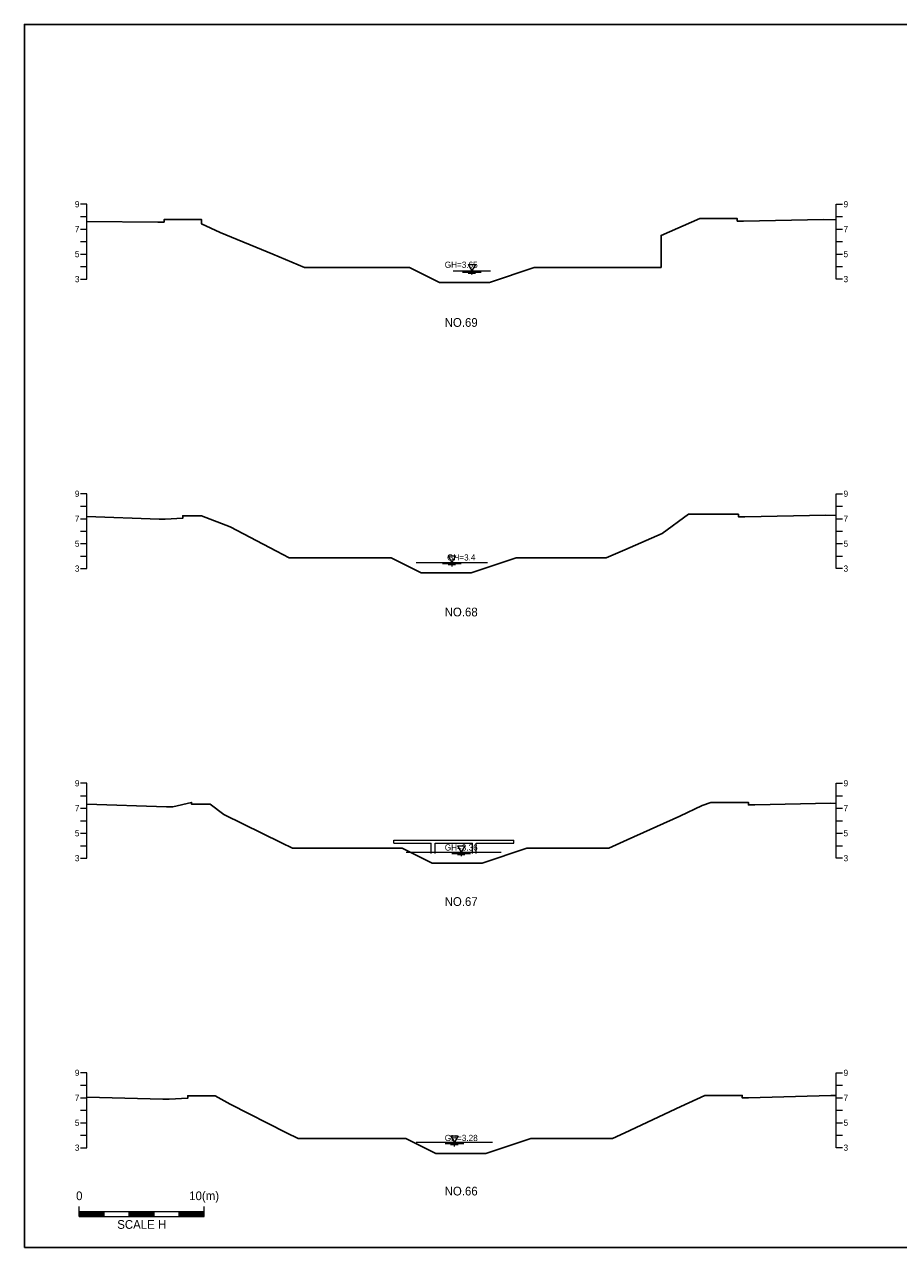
# Model space of a CAD drawing. Header units: metres. Extents: x 14522 to 15395, y -153 to 498.
# Tile 15 of 38: x 14815 to 14885, y 88 to 186. Entities that reach past the tile are written whole.
import ezdxf
from ezdxf.enums import TextEntityAlignment as Align

# ---------------------------------------------------------------- set-up
doc = ezdxf.new("R2010")
doc.units = ezdxf.units.M
for name, color, linetype in [('BOX', 5, 'CONTINUOUS'), ('DT2', 7, 'CONTINUOUS'), ('기본계획용', 33, 'CONTINUOUS')]:
    doc.layers.add(name, color=color, linetype=linetype)
for name, color, linetype, lineweight in [('DT1', 3, 'CONTINUOUS', 0), ('LT1', 4, 'CONTINUOUS', 0), ('ST1', 7, 'CONTINUOUS', 0)]:
    doc.layers.add(name, color=color, linetype=linetype, lineweight=lineweight)
doc.styles.get("Standard").update_dxf_attribs({"font": 'Gulim.ttf'})

# ---------------------------------------------------------------- blocks, each defined once
blk = doc.blocks.new('SWL')
at = {"layer": 'LT1'}
for p, q in [((-15, 0), (15, 0)), ((-3, 5.2), (3, 5.2)), ((-3, 5.2), (0, 0)), ((3, 5.2), (0, 0)), ((-7.5, -0.9), (7.5, -0.9)), ((-3, -1.8), (3, -1.8)), ((-0.38, -2.7), (0.38, -2.7))]:
    blk.add_line(p, q, dxfattribs=at)

msp = doc.modelspace()

# ---------------------------------------------------------------- linework, layer by layer
at = {"layer": 'BOX'}
msp.add_lwpolyline([(14815, 88), (14955, 88), (14955, 186), (14815, 186)], close=True, dxfattribs=at)
at = {"layer": 'DT1'}
for p, q in [((14849.979, 166.25), (14851.679, 166.25)), ((14846.379, 142.9), (14852.079, 142.9)), ((14844.579, 120.64), (14854.179, 120.64)), ((14844.579, 120.39), (14844.579, 120.64)), ((14854.179, 120.39), (14854.179, 120.64)), ((14844.579, 120.39), (14847.579, 120.39)), ((14845.579, 119.67), (14853.179, 119.67)), ((14847.579, 119.56), (14847.579, 120.39)), ((14847.879, 119.56), (14847.879, 120.39)), ((14847.879, 120.39), (14850.879, 120.39)), ((14850.879, 119.56), (14850.879, 120.39)), ((14851.179, 119.56), (14851.179, 120.39)), ((14851.179, 120.39), (14854.179, 120.39)), ((14846.379, 96.43), (14852.479, 96.43))]:
    msp.add_line(p, q, dxfattribs=at)
at = {"layer": 'ST1'}
for p, q in [((14820, 171.6), (14819.5, 171.6)), ((14820, 165.6), (14820, 171.6)), ((14880, 165.6), (14880, 171.6)), ((14880, 171.6), (14880.5, 171.6)), ((14819.5, 170.6), (14820, 170.6)), ((14880, 170.6), (14880.5, 170.6)), ((14819.5, 169.6), (14820, 169.6)), ((14880, 169.6), (14880.5, 169.6)), ((14819.5, 168.6), (14820, 168.6)), ((14880, 168.6), (14880.5, 168.6)), ((14819.5, 167.6), (14820, 167.6)), ((14880, 167.6), (14880.5, 167.6)), ((14819.5, 166.6), (14820, 166.6)), ((14880, 166.6), (14880.5, 166.6)), ((14819.5, 165.6), (14820, 165.6)), ((14880.5, 165.6), (14880, 165.6)), ((14820, 148.4), (14819.5, 148.4)), ((14820, 142.4), (14820, 148.4)), ((14880, 142.4), (14880, 148.4)), ((14880, 148.4), (14880.5, 148.4)), ((14819.5, 147.4), (14820, 147.4)), ((14880, 147.4), (14880.5, 147.4)), ((14819.5, 146.4), (14820, 146.4)), ((14880, 146.4), (14880.5, 146.4)), ((14819.5, 145.4), (14820, 145.4)), ((14880, 145.4), (14880.5, 145.4)), ((14819.5, 144.4), (14820, 144.4)), ((14880, 144.4), (14880.5, 144.4)), ((14819.5, 143.4), (14820, 143.4)), ((14880, 143.4), (14880.5, 143.4)), ((14819.5, 142.4), (14820, 142.4)), ((14880.5, 142.4), (14880, 142.4)), ((14820, 125.2), (14819.5, 125.2)), ((14820, 119.2), (14820, 125.2)), ((14880, 119.2), (14880, 125.2)), ((14880, 125.2), (14880.5, 125.2)), ((14819.5, 124.2), (14820, 124.2)), ((14880, 124.2), (14880.5, 124.2)), ((14819.5, 123.2), (14820, 123.2)), ((14880, 123.2), (14880.5, 123.2)), ((14819.5, 122.2), (14820, 122.2)), ((14880, 122.2), (14880.5, 122.2)), ((14819.5, 121.2), (14820, 121.2)), ((14880, 121.2), (14880.5, 121.2)), ((14819.5, 120.2), (14820, 120.2)), ((14880, 120.2), (14880.5, 120.2)), ((14819.5, 119.2), (14820, 119.2)), ((14880.5, 119.2), (14880, 119.2)), ((14820, 102), (14819.5, 102)), ((14820, 96), (14820, 102)), ((14880, 96), (14880, 102)), ((14880, 102), (14880.5, 102)), ((14819.5, 101), (14820, 101)), ((14880, 101), (14880.5, 101)), ((14819.5, 100), (14820, 100)), ((14880, 100), (14880.5, 100)), ((14819.5, 99), (14820, 99)), ((14880, 99), (14880.5, 99)), ((14819.5, 98), (14820, 98)), ((14880, 98), (14880.5, 98)), ((14819.5, 97), (14820, 97)), ((14880, 97), (14880.5, 97)), ((14819.5, 96), (14820, 96)), ((14880.5, 96), (14880, 96)), ((14819.389, 90.5), (14819.389, 91.3)), ((14829.389, 90.5), (14829.389, 91.3)), ((14819.389, 90.9), (14829.389, 90.9)), ((14819.389, 90.8), (14821.389, 90.8)), ((14819.389, 90.7), (14821.389, 90.7)), ((14819.389, 90.6), (14821.389, 90.6)), ((14819.389, 90.5), (14829.389, 90.5)), ((14821.389, 90.5), (14821.389, 90.9)), ((14823.389, 90.5), (14823.389, 90.9)), ((14823.389, 90.8), (14825.389, 90.8)), ((14823.389, 90.7), (14825.389, 90.7)), ((14823.389, 90.6), (14825.389, 90.6)), ((14825.389, 90.5), (14825.389, 90.9)), ((14827.389, 90.5), (14827.389, 90.9)), ((14827.389, 90.8), (14829.389, 90.8)), ((14827.389, 90.7), (14829.389, 90.7)), ((14827.389, 90.6), (14829.389, 90.6))]:
    msp.add_line(p, q, dxfattribs=at)
at = {"layer": '기본계획용'}
for points in [[(14820, 170.225), (14825.679, 170.17), (14826.179, 170.17), (14826.179, 170.37), (14829.179, 170.37), (14829.179, 170.02), (14830.679, 169.34), (14834.879, 167.59), (14837.423, 166.53), (14845.83, 166.53), (14848.23, 165.33), (14852.23, 165.33), (14855.83, 166.53), (14865.979, 166.53), (14865.979, 166.7), (14865.979, 169.1), (14869.079, 170.44), (14869.979, 170.44), (14872.079, 170.44), (14872.079, 170.24), (14872.579, 170.24), (14878.979, 170.36), (14880, 170.349)], [(14837.423, 166.53), (14845.83, 166.53), (14848.23, 165.33), (14852.23, 165.33), (14855.83, 166.53), (14865.979, 166.53)], [(14820, 146.568), (14825.779, 146.37), (14826.279, 146.37), (14827.679, 146.44), (14827.679, 146.64), (14829.179, 146.64), (14831.479, 145.74), (14835.179, 143.8), (14836.206, 143.262), (14844.379, 143.262), (14846.779, 142.062), (14850.779, 142.062), (14854.379, 143.262), (14861.584, 143.262), (14863.079, 143.91), (14866.079, 145.21), (14868.179, 146.75), (14869.179, 146.75), (14869.979, 146.75), (14872.179, 146.75), (14872.179, 146.55), (14872.679, 146.55), (14879.179, 146.68), (14880, 146.66)], [(14836.206, 143.262), (14844.379, 143.262), (14846.779, 142.062), (14850.779, 142.062), (14854.379, 143.262), (14861.584, 143.262)], [(14820, 123.52), (14826.379, 123.32), (14826.879, 123.32), (14828.379, 123.67), (14828.379, 123.52), (14829.879, 123.52), (14830.979, 122.7), (14835.579, 120.43), (14836.463, 119.994), (14845.242, 119.994), (14847.642, 118.794), (14851.642, 118.794), (14855.242, 119.994), (14861.807, 119.994), (14863.279, 120.66), (14863.279, 120.66), (14867.479, 122.56), (14869.279, 123.42), (14869.979, 123.67), (14872.979, 123.67), (14872.979, 123.47), (14873.479, 123.47), (14879.579, 123.6), (14880, 123.591)], [(14836.463, 119.994), (14845.242, 119.994), (14847.642, 118.794), (14851.642, 118.794), (14855.242, 119.994), (14861.807, 119.994)], [(14820, 100.038), (14826.079, 99.9), (14826.579, 99.9), (14828.079, 99.96), (14828.079, 100.16), (14829.579, 100.16), (14830.279, 100.16), (14831.479, 99.48), (14835.979, 97.2), (14836.915, 96.726), (14845.548, 96.726), (14847.948, 95.526), (14851.948, 95.526), (14855.548, 96.726), (14862.09, 96.726), (14863.079, 97.19), (14867.579, 99.3), (14869.479, 100.19), (14869.979, 100.19), (14872.479, 100.19), (14872.479, 99.99), (14872.979, 99.99), (14879.579, 100.19), (14880, 100.177)], [(14836.915, 96.726), (14845.548, 96.726), (14847.948, 95.526), (14851.948, 95.526), (14855.548, 96.726), (14862.09, 96.726)]]:
    msp.add_lwpolyline(points, dxfattribs=at)

# ---------------------------------------------------------------- block references
at = {"layer": 'DT1', "xscale": 0.1, "yscale": 0.1, "zscale": 0.1}
for p in [(14850.829, 166.25), (14849.229, 142.9), (14849.979, 119.67), (14849.429, 96.43)]:
    msp.add_blockref('SWL', p, dxfattribs=at)

# ---------------------------------------------------------------- texts
at = {"layer": 'DT1'}
for s, p in [('9', (14819.4, 171.6)), ('7', (14819.4, 169.6)), ('5', (14819.4, 167.6)), ('3', (14819.4, 165.6)), ('9', (14819.4, 148.4)), ('7', (14819.4, 146.4)), ('5', (14819.4, 144.4)), ('3', (14819.4, 142.4)), ('9', (14819.4, 125.2)), ('7', (14819.4, 123.2)), ('5', (14819.4, 121.2)), ('3', (14819.4, 119.2)), ('9', (14819.4, 102)), ('7', (14819.4, 100)), ('5', (14819.4, 98)), ('3', (14819.4, 96))]:
    msp.add_text(s, height=0.5, dxfattribs=at).set_placement(p, align=Align.MIDDLE_RIGHT)
for s, p in [('9', (14880.6, 171.6)), ('7', (14880.6, 169.6)), ('5', (14880.6, 167.6)), ('3', (14880.6, 165.6)), ('9', (14880.6, 148.4)), ('7', (14880.6, 146.4)), ('5', (14880.6, 144.4)), ('3', (14880.6, 142.4)), ('9', (14880.6, 125.2)), ('7', (14880.6, 123.2)), ('5', (14880.6, 121.2)), ('3', (14880.6, 119.2)), ('9', (14880.6, 102)), ('7', (14880.6, 100)), ('5', (14880.6, 98)), ('3', (14880.6, 96))]:
    msp.add_text(s, height=0.5, dxfattribs=at).set_placement(p, align=Align.MIDDLE_LEFT)
for s, p in [('GH=3.65', (14849.979, 166.75)), ('GH=3.65', (14849.979, 166.75)), ('GH=3.4', (14849.979, 143.3)), ('GH=3.4', (14849.979, 143.3)), ('GH=3.36', (14849.979, 120.06)), ('GH=3.36', (14849.979, 120.06)), ('GH=3.28', (14849.979, 96.78))]:
    msp.add_text(s, height=0.5, dxfattribs=at).set_placement(p, align=Align.MIDDLE_CENTER)
for s, p in [('0', (14819.389, 91.586)), ('10(m)', (14829.389, 91.586))]:
    msp.add_text(s, height=0.7, dxfattribs=at).set_placement(p, align=Align.BOTTOM_CENTER)
msp.add_text('SCALE H', height=0.7, dxfattribs=at).set_placement((14824.389, 90.2), align=Align.TOP_CENTER)
at = {"layer": 'DT2'}
for s, p in [('NO.69', (14849.974, 162.122)), ('NO.68', (14849.974, 138.922)), ('NO.67', (14849.974, 115.722)), ('NO.66', (14849.974, 92.522))]:
    msp.add_text(s, height=0.7, dxfattribs=at).set_placement(p, align=Align.MIDDLE_CENTER)

doc.saveas('drawing.dxf')
